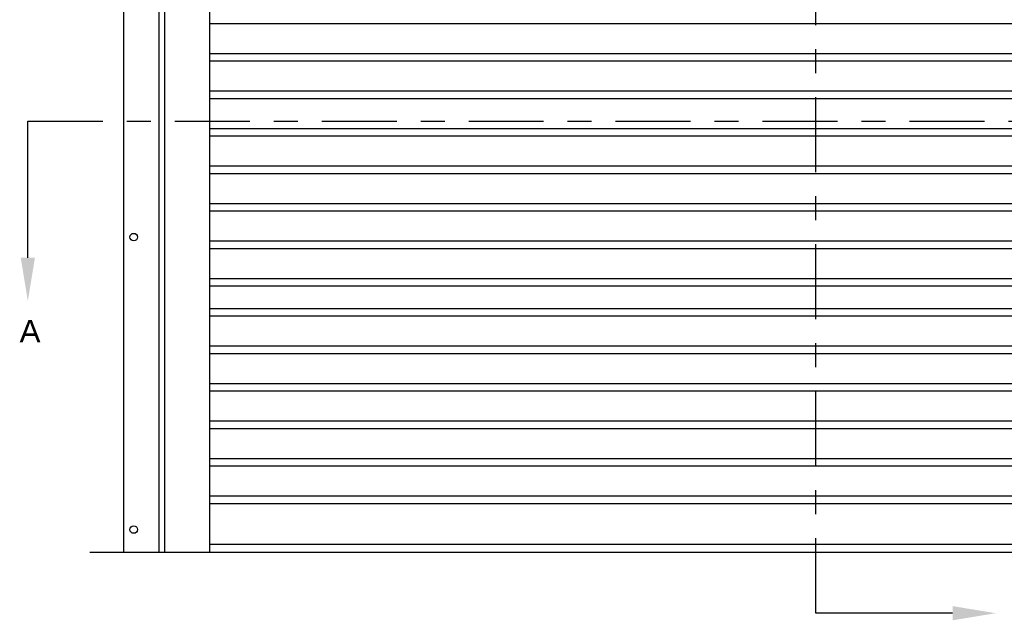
# Model space of a CAD drawing. Header units: inches. Extents: x 169.6 to 213.8, y 195 to 266.5.
# Tile 3 of 49: x 176.2 to 180.4, y 200.2 to 202.7. Entities that reach past the tile are written whole.
import ezdxf
from ezdxf import colors
from ezdxf.entities.mleader import LeaderData, LeaderLine
from ezdxf.math import Vec2, Vec3

# ---------------------------------------------------------------- set-up
doc = ezdxf.new("R2010")
doc.units = ezdxf.units.IN
doc.header["$LTSCALE"] = 0.25
doc.header["$MEASUREMENT"] = 0
doc.linetypes.add('CENTER', pattern=[2, 1.25, -0.25, 0.25, -0.25])
doc.layers.add('RHX LH F.O.H.', color=7, linetype='Continuous')
doc.layers.add('SECTION CUTS', color=6, linetype='CENTER')
doc.styles.add('ARIAL', font='arial.ttf', dxfattribs={"height": 0.09375})
doc.styles.get("Standard").update_dxf_attribs({"font": 'romans.shx'})

msp = doc.modelspace()

# ---------------------------------------------------------------- linework, layer by layer
at = {"layer": 'RHX LH F.O.H.', "linetype": 'Continuous'}
for p, q in [((176.85294, 200.46024), (176.85294, 205.21024)), ((176.68079, 204.68429), (176.68079, 200.46024)), ((176.8295, 200.46024), (176.8295, 204.68429)), ((177.04044, 200.46024), (177.04044, 204.15782))]:
    msp.add_line(p, q, dxfattribs=at)
at = {"layer": 'RHX LH F.O.H.'}
for p, q in [((177.04044, 202.66321), (182.04044, 202.66321)), ((177.04044, 202.53821), (182.04044, 202.53821)), ((177.04044, 202.50696), (182.04044, 202.50696)), ((177.04044, 202.38196), (182.04044, 202.38196)), ((177.04044, 202.35071), (182.04044, 202.35071)), ((177.04044, 202.22571), (182.04044, 202.22571)), ((177.04044, 202.19446), (182.04044, 202.19446)), ((177.04044, 202.06946), (182.04044, 202.06946)), ((177.04044, 202.03821), (182.04044, 202.03821)), ((177.04044, 201.91321), (182.04044, 201.91321)), ((177.04044, 201.88196), (182.04044, 201.88196)), ((177.04044, 201.75696), (182.04044, 201.75696)), ((177.04044, 201.72571), (182.04044, 201.72571)), ((177.04044, 201.60071), (182.04044, 201.60071)), ((177.04044, 201.56946), (182.04044, 201.56946)), ((177.04044, 201.47571), (182.04044, 201.47571)), ((177.04044, 201.44446), (182.04044, 201.44446)), ((177.04044, 201.31946), (182.04044, 201.31946)), ((177.04044, 201.28821), (182.04044, 201.28821)), ((177.04044, 201.16321), (182.04044, 201.16321)), ((177.04044, 201.13196), (182.04044, 201.13196)), ((177.04044, 201.00696), (182.04044, 201.00696)), ((177.04044, 200.97571), (182.04044, 200.97571)), ((177.04044, 200.85071), (182.04044, 200.85071)), ((177.04044, 200.81946), (182.04044, 200.81946)), ((177.04044, 200.69446), (182.04044, 200.69446)), ((177.04044, 200.66321), (182.04044, 200.66321)), ((182.04044, 200.49149), (177.04044, 200.49149)), ((176.54044, 200.46024), (182.54044, 200.46024))]:
    msp.add_line(p, q, dxfattribs=at)
at = {"layer": 'RHX LH F.O.H.', "linetype": 'Continuous'}
for centre in [(176.72353, 201.77274), (176.72353, 200.55399)]:
    msp.add_circle(centre, 0.01562, dxfattribs=at)
at = {"layer": 'SECTION CUTS'}
for p, q in [((179.56695, 200.20541), (179.56695, 205.54961)), ((176.28212, 202.25624), (182.79808, 202.25624))]:
    msp.add_line(p, q, dxfattribs=at)

# ---------------------------------------------------------------- texts
at = {"layer": 'SECTION CUTS', "style": 'ARIAL'}
msp.add_text('A', height=0.09375, dxfattribs=at).set_placement((176.24765, 201.33381))

# ---------------------------------------------------------------- leaders
at = {"layer": 'SECTION CUTS'}
ml = msp.add_multileader_mtext('Standard', dxfattribs=at)
ml.set_content('', color=256)
ml.set_leader_properties()
ml.build(insert=Vec2(0, 0))
ml.multileader.update_dxf_attribs({"dogleg_length": 0, "arrow_head_size": 0.18})
ctx = ml.context
ctx.base_point, ctx.char_height, ctx.arrow_head_size, ctx.landing_gap_size, ctx.plane_origin = Vec3(176.28212, 202.25624), 0.18, 0.18, 0, Vec3(176.28212, 201.50672)
notes = []
notes.append((ctx, [(0, (1, 1, 0), (176.28212, 202.25624), (1, 0), 0, [(0, [(176.28212, 201.50672)], 0, [])])]))
ctx.mtext.insert, ctx.mtext.flow_direction = Vec3(176.28212, 202.34624), 5
ml = msp.add_multileader_mtext('Standard', dxfattribs=at)
ml.set_content('', color=256)
ml.set_leader_properties()
ml.build(insert=Vec2(0, 0))
ml.multileader.update_dxf_attribs({"dogleg_length": 0, "arrow_head_size": 0.18})
ctx = ml.context
ctx.base_point, ctx.char_height, ctx.arrow_head_size, ctx.landing_gap_size, ctx.plane_origin, ctx.plane_x_axis, ctx.plane_y_axis = Vec3(179.56695, 200.20541), 0.18, 0.18, 0, Vec3(180.31647, 200.20541), Vec3(0, 1), Vec3(-1, 0)
notes.append((ctx, [(0, (1, 1, 0), (179.56695, 200.20541), (1, 0), 0, [(0, [(180.31647, 200.20541)], 0, [])])]))
ctx.mtext.insert, ctx.mtext.text_direction, ctx.mtext.rotation, ctx.mtext.flow_direction = Vec3(179.47695, 200.20541), Vec3(0, 1), 1.5707963, 5
for ctx, leaders in notes:
    for number, flags, end, landing, length, lines in leaders:
        leader = LeaderData()
        leader.index, (leader.has_last_leader_line, leader.has_dogleg_vector, leader.attachment_direction) = number, flags
        leader.last_leader_point, leader.dogleg_vector, leader.dogleg_length = Vec3(end), Vec3(landing), length
        for number, points, colour, breaks in lines:
            line = LeaderLine()
            line.index, line.vertices, line.color, line.breaks = number, Vec3.list(points), colors.encode_raw_color(colour), breaks
            leader.lines.append(line)
        ctx.leaders.append(leader)

doc.saveas('drawing.dxf')
